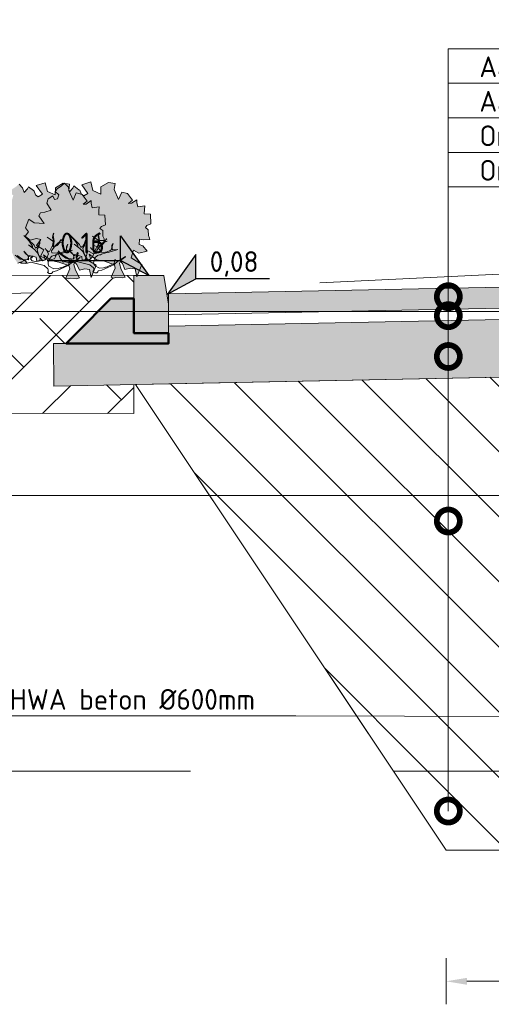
# Model space of a CAD drawing. Header units: metres. Extents: x 92403 to 95147, y 464428 to 465602.
# Tile 44 of 256: x 92435.1 to 92437.15, y 465043.12 to 465047.4. Entities that reach past the tile are written whole.
import ezdxf
from ezdxf import colors
from ezdxf.entities.mleader import LeaderData, LeaderLine
from ezdxf.enums import TextEntityAlignment as Align
from ezdxf.math import Vec2, Vec3

# ---------------------------------------------------------------- set-up
doc = ezdxf.new("R2010")
doc.units = ezdxf.units.M
for name, pattern in [('AL-NAP_LIJN', [15.25, 12, -1.5, 0.25, -1.5]), ('DASHED', [0.75, 0.5, -0.25]), ('XX-AFBREEK', [7, 4, -1, 1, -1])]:
    doc.linetypes.add(name, pattern=pattern)
doc.layers.get('0').update_dxf_attribs({"linetype": 'CONTINUOUS'})
doc.layers.get('Defpoints').update_dxf_attribs({"linetype": 'CONTINUOUS'})
for name, color, linetype, lineweight in [('B-WE-OG-HOOGTELIJN-G', 7, 'CONTINUOUS', 18), ('B-WE-VH-VERHARDING_FUNDERING-A-50', 252, 'CONTINUOUS', 18), ('N-WE-GR-GRAS-A', 62, 'CONTINUOUS', 18), ('N-WE-GW-GROND_ZAND_CUNETZAND-WERK-A-200', 7, 'CONTINUOUS', 18), ('N-WE-VH-VERHARDING_BETON_SCHRAAL-GD', 252, 'CONTINUOUS', 50), ('N-WE-VH-VERHARDING_FUNDERING-A-50', 252, 'CONTINUOUS', 18), ('X-XX-AL-AFBREEKLIJN-G', 7, 'XX-AFBREEK', 18), ('X-XX-AL-DETAIL1-M', 7, 'CONTINUOUS', 18), ('X-XX-AL-DETAIL1-T18', 7, 'CONTINUOUS', 18), ('X-XX-AL-DETAIL3-V', 253, 'CONTINUOUS', 18), ('X-XX-AL-HOOGTELABEL-S', 7, 'CONTINUOUS', 25), ('X-XX-AL-NAP-G', 7, 'AL-NAP_LIJN', 18), ('X-XX-AL-RMB - profiel', 7, 'CONTINUOUS', 9)]:
    doc.layers.add(name, color=color, linetype=linetype, lineweight=lineweight)
doc.layers.add('N-RO-GR-GROENSTROOK-A', color=7, linetype='CONTINUOUS', lineweight=0, true_color=0x5de817, transparency=0.7)
doc.layers.add('N-WE-VH-VERHARDING_STRAATBAKSTEEN-DIK-ELLEBOOG-A', color=7, linetype='CONTINUOUS', lineweight=25, true_color=0xe1bfb7)
doc.styles.add('NLCS-ISO', font='NLCS-ISO.ttf')
doc.styles.add('NLCS-ISO-M50-T18', font='NLCS-ISO.ttf', dxfattribs={"height": 0.09})
doc.dimstyles.new('NLCS-M50-T18-PIJL_L2_H1', dxfattribs={"dimscale": 0.05, "dimtxt": 2.5, "dimasz": 1.8, "dimexe": 2, "dimexo": 2, "dimgap": 0.7, "dimtad": 1, "dimzin": 0, "dimdsep": 46, "dimtxsty": 'NLCS-ISO-M50-T18', "dimcen": 2.5, "dimdle": 2, "dimclrd": 256, "dimclre": 256, "dimclrt": 10, "dimadec": 1, "dimazin": 0, "dimtfac": 1, "dimtdec": 3, "dimtofl": 0, "dimtmove": 0, "dimatfit": 3, "dimfxl": 2, "dimfxlon": 1, "dimtfillclr": 256, "dimtolj": 1, "dimtzin": 0, "dimlwd": -1, "dimlwe": -1, "dimarcsym": 0})
pattern_1 = [(135, (0, 0), (-0.14142135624, -0.14142135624), [])]

# ---------------------------------------------------------------- blocks, each defined once
blk = doc.blocks.new('SAL-HOOGTELABEL_02-SO')
for p, q in [((2.461, 3.435), (0, 0)), ((2.461, 1.312), (2.461, 3.435)), ((0, 0), (2.461, 1.312)), ((8.838, 1.312), (2.461, 1.312))]:
    blk.add_line(p, q)
blk.add_solid([(2.461, 3.435), (0, 0), (2.461, 1.312)])
at = {"style": 'NLCS-ISO'}
blk.add_attdef('...', text='', height=1.8, dxfattribs=at).set_placement((5.773, 2.615), align=Align.MIDDLE)
blk = doc.blocks.new('_DotSmall')
at = {"const_width": 0.5}
blk.add_lwpolyline([(-0.0625, 0, 1), (0.0625, 0, 1)], format="xyb", close=True, dxfattribs=at)
blk = doc.blocks.new('*D902')
at = {"layer": 'Defpoints', "color": 0, "transparency": 16777216}
for p in [(92439.4044, 465044.6797), (92436.9542, 465043.7897), (92439.4044, 465043.2193)]:
    blk.add_point(p, dxfattribs=at)
at = {"layer": 'X-XX-AL-DETAIL1-M', "transparency": 16777216}
for p, q in [((92436.9542, 465043.3193), (92436.9542, 465043.1193)), ((92439.4044, 465043.3193), (92439.4044, 465043.1193)), ((92437.0442, 465043.2193), (92439.3144, 465043.2193))]:
    blk.add_line(p, q, dxfattribs=at)
for points in [[(92437.0442, 465043.2343), (92437.0442, 465043.2043), (92436.9542, 465043.2193)], [(92439.3144, 465043.2343), (92439.3144, 465043.2043), (92439.4044, 465043.2193)]]:
    blk.add_solid(points, dxfattribs=at)
at = {"layer": 'X-XX-AL-DETAIL1-M', "color": 10, "transparency": 16777216, "insert": (92438.1793, 465043.2993), "char_height": 0.09, "attachment_point": 5, "style": 'NLCS-ISO-M50-T18'}
blk.add_mtext('\\A1;2.45', dxfattribs=at)

msp = doc.modelspace()

# ---------------------------------------------------------------- hatches: boundary and pattern name
at = {"layer": 'B-WE-VH-VERHARDING_FUNDERING-A-50'}
h = msp.add_hatch(dxfattribs=at)
h.set_pattern_fill('AVH-FUNDERING_GRANULAAT', color=256, scale=0.03, pattern_type=2)
h.set_pattern_definition([(0, (0.285, 0.192), (0, 0.3), [0, -0.3]), (0, (0.288, 0.087), (0, 0.3), [0, -0.3]), (0, (0.297, 0.249), (0, 0.3), [0, -0.3]), (338.1986, (0.141, 0.156), (0.900000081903, -0.29999997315), [0.0323109, -1.5832386]), (216.8699, (0.171, 0.144), (0.899999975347, 0.600000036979), [0.015, -1.485]), (130.6013, (0.159, 0.135), (1.5000001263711, -1.7999997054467), [0.0276585, -2.7382047]), (206.5651, (0.06, 0.099), (-0.299999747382, -0.30000039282), [0.0067083, -0.6641121]), (326.3099, (0.054, 0.096), (0.599999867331, -0.300000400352), [0.0108168, -1.0708488]), (108.4349, (0.063, 0.09), (-0.299999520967, 0.600000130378), [0.0094869, -0.9391965]), (225, (0.252, 0.069), (-5e-17, -0.30000009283), [0.0127278, -0.4115361]), (0, (0.243, 0.06), (0.3, 0.3), [0.018, -0.282]), (135, (0.261, 0.06), (-0.30000009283, 3e-17), [0.0127278, -0.4115361]), (251.5651, (0.216, 0.261), (0.299999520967, 0.600000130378), [0.0094869, -0.9391965]), (0, (0.213, 0.252), (0.3, 0.3), [0.015, -0.285]), (143.1301, (0.228, 0.252), (-0.899999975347, 0.600000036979), [0.015, -1.485]), (213.6901, (0.057, 0.264), (0.599999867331, 0.300000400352), [0.0108168, -1.0708488]), (341.5651, (0.048, 0.258), (-0.600000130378, 0.299999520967), [0.0189738, -0.9297096]), (126.8699, (0.066, 0.252), (0.600000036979, -0.899999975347), [0.015, -1.485]), (0, (0.144, 0.252), (0, 0.3), [0, -0.3]), (0, (0.063, 0.174), (0, 0.3), [0, -0.3]), (0, (0.147, 0.063), (0, 0.3), [0, -0.3]), (0, (0.228, 0.156), (0, 0.3), [0, -0.3]), (0, (0.141, 0.207), (0, 0.3), [0, -0.3]), (0, (0.075, 0.216), (0, 0.3), [0, -0.3]), (0, (0.102, 0.198), (0, 0.3), [0, -0.3]), (0, (0.09, 0.126), (0, 0.3), [0, -0.3]), (0, (0.018, 0.138), (0, 0.3), [0, -0.3]), (0, (0.021, 0.207), (0, 0.3), [0, -0.3]), (0, (0.012, 0.273), (0, 0.3), [0, -0.3]), (0, (0.105, 0.285), (0, 0.3), [0, -0.3]), (0, (0.171, 0.297), (0, 0.3), [0, -0.3]), (0, (0.276, 0.285), (0, 0.3), [0, -0.3]), (0, (0.204, 0.192), (0, 0.3), [0, -0.3]), (0, (0.174, 0.246), (0, 0.3), [0, -0.3]), (0, (0.198, 0.102), (0, 0.3), [0, -0.3]), (0, (0.108, 0.087), (0, 0.3), [0, -0.3]), (0, (0.198, 0.021), (0, 0.3), [0, -0.3]), (0, (0.099, 0.039), (0, 0.3), [0, -0.3]), (0, (0.003, 0.03), (0, 0.3), [0, -0.3]), (0, (0.039, 0.015), (0, 0.3), [0, -0.3]), (0, (0.042, 0.057), (0, 0.3), [0, -0.3]), (0, (0.243, 0.009), (0, 0.3), [0, -0.3]), (0, (0.279, 0.132), (0, 0.3), [0, -0.3]), (0, (0.264, 0.222), (0, 0.3), [0, -0.3]), (0, (0.126, 0.006), (0, 0.3), [0, -0.3])])
h.paths.add_polyline_path([(92446.246868, 465045.915373), (92446.246868, 465046.129679), (92444.459605, 465046.129679), (92441.247984, 465046.065449), (92438.498658, 465046.120428), (92435.748658, 465046.065428), (92435.748658, 465046.035479), (92435.749164, 465045.990479), (92435.553658, 465045.990479), (92435.303658, 465045.990479), (92435.24869, 465045.990479), (92435.251209, 465045.805429), (92438.498659, 465045.870378), (92441.247984, 465045.815399)])
h.paths.add_polyline_path([(92444.459605, 465046.129679), (92446.246868, 465046.129679), (92446.246868, 465046.165423)])
at = {"layer": 'N-RO-GR-GROENSTROOK-A', "transparency": 33554508}
h = msp.add_hatch(color=256, dxfattribs=at)
h.dxf.hatch_style = 1
h.paths.add_polyline_path([(92435.238199, 465046.350285), (92435.272777, 465046.343695), (92435.31626, 465046.328737), (92435.319756, 465046.314436), (92435.302627, 465046.2747), (92435.312562, 465046.270418), (92435.321508, 465046.273491), (92435.34983, 465046.271676), (92435.362454, 465046.275243), (92435.344894, 465046.308451), (92435.337761, 465046.333699), (92435.342043, 465046.343633), (92435.350879, 465046.333588), (92435.361689, 465046.308833), (92435.385346, 465046.31388), (92435.406312, 465046.311079), (92435.41284, 465046.27639), (92435.434818, 465046.330395), (92435.388306, 465046.358396), (92435.39868, 465046.3921), (92435.422832, 465046.379391), (92435.458332, 465046.387131), (92435.440044, 465046.410713), (92435.424214, 465046.416315), (92435.425183, 465046.439431), (92435.441754, 465046.437506), (92435.443097, 465046.43735), (92435.469254, 465046.437924), (92435.469102, 465046.444843), (92435.46409, 465046.455934), (92435.463277, 465046.480912), (92435.450636, 465046.489955), (92435.457262, 465046.498787), (92435.474646, 465046.506061), (92435.472527, 465046.548291), (92435.445687, 465046.549416), (92435.446474, 465046.568198), (92435.448322, 465046.584041), (92435.417387, 465046.580229), (92435.413638, 465046.599712), (92435.412933, 465046.611149), (92435.390661, 465046.596162), (92435.377617, 465046.595602), (92435.39526, 465046.60908), (92435.373134, 465046.637932), (92435.348197, 465046.644085), (92435.334348, 465046.612229), (92435.315687, 465046.655153), (92435.318999, 465046.681746), (92435.290783, 465046.686334), (92435.257494, 465046.666701), (92435.257217, 465046.635894), (92435.223187, 465046.651026), (92435.213258, 465046.688476), (92435.174704, 465046.676385), (92435.201007, 465046.638249), (92435.182809, 465046.627689), (92435.171181, 465046.63669), (92435.16558, 465046.652334), (92435.162296, 465046.654685), (92435.140153, 465046.671022), (92435.135889, 465046.662092), (92435.121526, 465046.646177), (92435.114957, 465046.66697), (92435.09973, 465046.682932), (92435.086741, 465046.671558), (92435.067962, 465046.659234), (92435.059361, 465046.647676), (92435.074798, 465046.632726), (92435.069504, 465046.615325), (92435.056195, 465046.612478), (92435.048396, 465046.628129), (92435.028414, 465046.615345), (92435.022538, 465046.59618), (92435.041217, 465046.565771), (92435.01395, 465046.556697), (92434.994564, 465046.554104), (92434.988252, 465046.540662), (92435.000706, 465046.523113), (92435.01089, 465046.507873), (92434.967048, 465046.510817), (92434.944879, 465046.52656), (92434.92978, 465046.489052), (92434.943268, 465046.471971), (92434.928255, 465046.452679), (92434.949699, 465046.435775), (92434.977886, 465046.442596), (92434.995998, 465046.439028), (92434.977781, 465046.411867), (92435.009982, 465046.393405), (92434.995166, 465046.366698), (92435.029272, 465046.349349), (92435.056203, 465046.354435), (92435.070127, 465046.384074), (92435.080871, 465046.357998), (92435.093803, 465046.339749), (92435.136694, 465046.354467), (92435.143052, 465046.373015), (92435.17467, 465046.36488), (92435.176778, 465046.346573), (92435.214101, 465046.353522), (92435.205869, 465046.37498), (92435.238207, 465046.350296)])
h = msp.add_hatch(color=256, dxfattribs=at)
h.dxf.hatch_style = 1
h.paths.add_polyline_path([(92435.435879, 465046.353809), (92435.470457, 465046.347219), (92435.513941, 465046.332261), (92435.517437, 465046.31796), (92435.500308, 465046.278224), (92435.510242, 465046.273942), (92435.519189, 465046.277014), (92435.54751, 465046.2752), (92435.560134, 465046.278767), (92435.542574, 465046.311975), (92435.535441, 465046.337223), (92435.539724, 465046.347157), (92435.548559, 465046.337112), (92435.559369, 465046.312357), (92435.583026, 465046.317404), (92435.603992, 465046.314603), (92435.61052, 465046.279914), (92435.632498, 465046.333919), (92435.585986, 465046.36192), (92435.596361, 465046.395624), (92435.620513, 465046.382915), (92435.656013, 465046.390655), (92435.637724, 465046.414237), (92435.621895, 465046.419838), (92435.622863, 465046.442954), (92435.639435, 465046.44103), (92435.640777, 465046.440874), (92435.666934, 465046.441448), (92435.666782, 465046.448367), (92435.661771, 465046.459458), (92435.660957, 465046.484436), (92435.648316, 465046.493479), (92435.654943, 465046.502311), (92435.672326, 465046.509585), (92435.670207, 465046.551815), (92435.643368, 465046.55294), (92435.644155, 465046.571722), (92435.646002, 465046.587565), (92435.615067, 465046.583753), (92435.611318, 465046.603236), (92435.610613, 465046.614673), (92435.588341, 465046.599686), (92435.575297, 465046.599126), (92435.592941, 465046.612604), (92435.570814, 465046.641456), (92435.545877, 465046.647609), (92435.532029, 465046.615753), (92435.513367, 465046.658677), (92435.51668, 465046.68527), (92435.488464, 465046.689858), (92435.455174, 465046.670225), (92435.454898, 465046.639418), (92435.420867, 465046.65455), (92435.410938, 465046.692), (92435.372384, 465046.679909), (92435.398687, 465046.641773), (92435.38049, 465046.631213), (92435.368861, 465046.640214), (92435.36326, 465046.655858), (92435.359976, 465046.658209), (92435.337833, 465046.674546), (92435.33357, 465046.665615), (92435.319206, 465046.649701), (92435.312637, 465046.670494), (92435.297411, 465046.686456), (92435.284421, 465046.675082), (92435.265642, 465046.662758), (92435.257041, 465046.6512), (92435.272479, 465046.63625), (92435.267184, 465046.618849), (92435.253875, 465046.616002), (92435.246076, 465046.631653), (92435.226094, 465046.618869), (92435.220218, 465046.599704), (92435.238897, 465046.569295), (92435.211631, 465046.560221), (92435.192245, 465046.557628), (92435.185932, 465046.544186), (92435.198386, 465046.526637), (92435.20857, 465046.511397), (92435.164728, 465046.514341), (92435.14256, 465046.530084), (92435.12746, 465046.492576), (92435.140948, 465046.475495), (92435.125936, 465046.456203), (92435.147379, 465046.439299), (92435.175566, 465046.44612), (92435.193679, 465046.442552), (92435.175462, 465046.415391), (92435.207662, 465046.396929), (92435.192846, 465046.370222), (92435.226953, 465046.352873), (92435.253883, 465046.357959), (92435.267808, 465046.387598), (92435.278552, 465046.361522), (92435.291484, 465046.343272), (92435.334375, 465046.357991), (92435.340732, 465046.376539), (92435.37235, 465046.368404), (92435.374458, 465046.350097), (92435.411781, 465046.357046), (92435.403549, 465046.378504), (92435.435887, 465046.35382)])
at = {"layer": 'N-WE-GW-GROND_ZAND_CUNETZAND-WERK-A-200'}
h = msp.add_hatch(dxfattribs=at)
h.set_pattern_fill('AGW-WERK_ONTGRAVEN', color=256, scale=0.04, pattern_type=2)
h.set_pattern_definition(pattern_1)
h.paths.add_polyline_path([(92436.725562, 465044.132679), (92435.605668, 465045.812519), (92438.498659, 465045.870378), (92440.175832, 465045.836839), (92439.404392, 465044.679679), (92438.935786, 465044.679679), (92438.553772, 465044.132679)])
h = msp.add_hatch(dxfattribs=at)
h.set_pattern_fill('AGW-WERK_ONTGRAVEN', color=3, scale=0.04, pattern_type=2)
h.set_pattern_definition(pattern_1)
h.paths.add_polyline_path([(92436.725562, 465044.132679), (92438.553772, 465044.132679), (92438.314228, 465043.789679), (92436.954228, 465043.789679)])
at = {"layer": 'N-WE-VH-VERHARDING_FUNDERING-A-50'}
h = msp.add_hatch(dxfattribs=at)
h.set_pattern_fill('TEELAARDE', color=36, scale=0.2)
h.set_pattern_definition([(45, (0, 0), (-0.14142135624, 0.14142135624), []), (135, (0, 0), (-0.42426406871, 0.14142135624), [0.5, -0.3])])
h.paths.add_polyline_path([(92435.597855, 465045.685479), (92435.597855, 465045.812362), (92435.251209, 465045.805429), (92435.24869, 465045.990479), (92435.303658, 465045.990479), (92435.348658, 465046.035479), (92435.442858, 465046.129679), (92432.948658, 465046.129679), (92432.948658, 465046.104279), (92432.948658, 465045.704422), (92433.684865, 465045.688042)])
h.paths.add_polyline_path([(92435.442858, 465046.129679), (92435.498658, 465046.185479), (92435.598658, 465046.185479), (92435.598658, 465046.285479), (92435.556555, 465046.285535), (92435.560134, 465046.278767), (92435.54751, 465046.2752), (92435.519189, 465046.277014), (92435.510242, 465046.273942), (92435.500308, 465046.278224), (92435.50349, 465046.285606), (92435.416638, 465046.285723), (92435.41284, 465046.27639), (92435.411082, 465046.28573), (92435.35687, 465046.285803), (92435.362454, 465046.275243), (92435.34983, 465046.271676), (92435.321508, 465046.273491), (92435.312562, 465046.270418), (92435.302627, 465046.2747), (92435.307442, 465046.285869), (92435.018624, 465046.286256), (92435.017479, 465046.283442), (92435.016949, 465046.286258), (92434.964961, 465046.286328), (92434.967093, 465046.282295), (92434.954469, 465046.278729), (92434.926148, 465046.280543), (92434.917201, 465046.27747), (92434.907267, 465046.281752), (92434.909271, 465046.286402), (92433.810329, 465046.287874), (92433.804991, 465046.285027), (92433.807033, 465046.287879), (92433.691824, 465046.288033), (92433.436006, 465046.293625), (92433.433716, 465046.287999), (92433.432644, 465046.293699), (92433.351337, 465046.295476), (92433.356223, 465046.286235), (92433.336808, 465046.28075), (92433.29325, 465046.28354), (92433.27949, 465046.278814), (92433.264212, 465046.2854), (92433.269328, 465046.297269), (92432.948658, 465046.304279), (92432.948658, 465046.129679)])
at = {"layer": 'N-WE-VH-VERHARDING_STRAATBAKSTEEN-DIK-ELLEBOOG-A', "lineweight": 0, "ltscale": 1}
h = msp.add_hatch(color=256, dxfattribs=at)
h.dxf.hatch_style = 1
h.paths.add_polyline_path([(92441.959021, 465046.129679), (92441.24809, 465046.129679), (92441.247984, 465046.115459)])
h.paths.add_polyline_path([(92441.24809, 465046.129679), (92440.536884, 465046.129679), (92441.247984, 465046.115459)])
h.paths.add_polyline_path([(92446.246868, 465046.305443), (92441.248658, 465046.205479), (92441.24809, 465046.129679), (92441.959021, 465046.129679), (92446.246868, 465046.215433)])
h.paths.add_polyline_path([(92441.248658, 465046.205479), (92438.498658, 465046.260479), (92435.748658, 465046.205479), (92435.748658, 465046.129679), (92436.460683, 465046.129679), (92438.498658, 465046.170438), (92440.536884, 465046.129679), (92441.24809, 465046.129679)])
at = {"layer": 'X-XX-AL-DETAIL3-V'}
h = msp.add_hatch(color=254, dxfattribs=at)
h.dxf.hatch_style = 1
h.paths.add_polyline_path([(92435.304658, 465045.990479), (92435.553658, 465045.990479), (92435.599658, 465046.035479), (92435.599658, 465046.185479), (92435.499658, 465046.185479)])
h = msp.add_hatch(color=254, dxfattribs=at)
h.dxf.hatch_style = 1
h.paths.add_polyline_path([(92435.648658, 465046.035479), (92435.598658, 465046.035479), (92435.553658, 465045.990479), (92435.748658, 465045.990479), (92435.748658, 465046.035479), (92435.748658, 465046.035479), (92435.611573, 465046.035479)])
h.paths.add_polyline_path([(92435.748658, 465046.035479), (92435.598658, 465046.035478), (92435.648658, 465046.035479), (92435.611573, 465046.035479)], flags=17)
at = {"layer": 'X-XX-AL-RMB - profiel', "true_color": 0x717384}
h = msp.add_hatch(color=8, dxfattribs=at)
h.dxf.hatch_style = 1
h.paths.add_polyline_path([(92435.748658, 465046.035479), (92435.598658, 465046.035479), (92435.598658, 465046.285479), (92435.728658, 465046.285479), (92435.748658, 465046.160479)])

# ---------------------------------------------------------------- linework, layer by layer
at = {"layer": 'B-WE-OG-HOOGTELIJN-G', "color": 1, "linetype": 'DASHED', "ltscale": 5, "flags": 128}
msp.add_lwpolyline([(92446.396868, 465046.303679), (92444.13407, 465046.234679), (92442.346382, 465046.197679), (92441.648268, 465046.139679), (92440.750946, 465046.209679), (92438.254964, 465046.277679), (92437.369228, 465046.299679), (92436.165698, 465046.242679), (92434.352996, 465046.185679), (92434.310806, 465046.279679), (92434.202894, 465046.290679), (92433.001266, 465046.332679), (92431.368658, 465046.332679)], dxfattribs=at)
at = {"layer": 'N-WE-GR-GRAS-A', "flags": 128}
msp.add_lwpolyline([(92432.948658, 465046.304279), (92433.691824, 465046.288033), (92435.598658, 465046.285479)], dxfattribs=at)
at = {"layer": 'N-WE-VH-VERHARDING_BETON_SCHRAAL-GD'}
msp.add_lwpolyline([(92435.598658, 465046.185479), (92435.498658, 465046.185479), (92435.348658, 465046.035479), (92435.303658, 465045.990479), (92435.553658, 465045.990479), (92435.553658, 465045.990479), (92435.749164, 465045.990479), (92435.748658, 465046.035479), (92435.598658, 465046.035479), (92435.598658, 465046.035479), (92435.598658, 465046.175479)], close=True, dxfattribs=at)
at = {"layer": 'N-WE-VH-VERHARDING_FUNDERING-A-50'}
msp.add_lwpolyline([(92440.175832, 465045.836839), (92439.404392, 465044.679679), (92438.935786, 465044.679679), (92438.314228, 465043.789679), (92436.954228, 465043.789679), (92435.605668, 465045.812519)], dxfattribs=at)
at = {"layer": 'N-WE-VH-VERHARDING_FUNDERING-A-50', "flags": 128}
for points in [[(92432.948658, 465045.704422), (92433.684865, 465045.688042), (92435.597855, 465045.685479), (92435.597855, 465045.812362)], [(92436.725562, 465044.132679), (92438.553772, 465044.132679), (92438.314228, 465043.789679), (92436.954228, 465043.789679), (92436.725562, 465044.132679)]]:
    msp.add_lwpolyline(points, dxfattribs=at)
at = {"layer": 'X-XX-AL-AFBREEKLIJN-G', "color": 251, "flags": 128}
msp.add_lwpolyline([(92447.843722, 465044.132679), (92431.368658, 465044.132679)], dxfattribs=at)
at = {"layer": 'X-XX-AL-NAP-G', "color": 142, "flags": 128}
for points in [[(92446.746868, 465046.129679), (92430.266985, 465046.129679)], [(92446.746868, 465045.329679), (92430.266985, 465045.329679)]]:
    msp.add_lwpolyline(points, dxfattribs=at)
at = {"layer": 'X-XX-AL-RMB - profiel'}
msp.add_line((92435.303658, 465045.990479), (92435.24869, 465045.990479), dxfattribs=at)
at = {"layer": 'X-XX-AL-RMB - profiel', "color": 251}
for points in [[(92435.093803, 465046.339749), (92435.136694, 465046.354467), (92435.143052, 465046.373015), (92435.17467, 465046.36488), (92435.176778, 465046.346573), (92435.214101, 465046.353522), (92435.205869, 465046.37498), (92435.238207, 465046.350296), (92435.238199, 465046.350285), (92435.272777, 465046.343695), (92435.31626, 465046.328737), (92435.319756, 465046.314436), (92435.302627, 465046.2747), (92435.312562, 465046.270418), (92435.321508, 465046.273491), (92435.34983, 465046.271676), (92435.362454, 465046.275243), (92435.344894, 465046.308451), (92435.337761, 465046.333699), (92435.342043, 465046.343633), (92435.350879, 465046.333588), (92435.361689, 465046.308833), (92435.385346, 465046.31388), (92435.406312, 465046.311079), (92435.41284, 465046.27639), (92435.434818, 465046.330395), (92435.388306, 465046.358396), (92435.39868, 465046.3921), (92435.422832, 465046.379391), (92435.458332, 465046.387131), (92435.440044, 465046.410713), (92435.424214, 465046.416315), (92435.425183, 465046.439431), (92435.441754, 465046.437506), (92435.443097, 465046.43735), (92435.469254, 465046.437924), (92435.469102, 465046.444843), (92435.46409, 465046.455934), (92435.463277, 465046.480912), (92435.450636, 465046.489955), (92435.457262, 465046.498787), (92435.474646, 465046.506061), (92435.472527, 465046.548291), (92435.445687, 465046.549416), (92435.446474, 465046.568198), (92435.448322, 465046.584041), (92435.417387, 465046.580229), (92435.413638, 465046.599712), (92435.412933, 465046.611149), (92435.390661, 465046.596162), (92435.377617, 465046.595602), (92435.39526, 465046.60908), (92435.373134, 465046.637932), (92435.348197, 465046.644085), (92435.334348, 465046.612229), (92435.315687, 465046.655153), (92435.318999, 465046.681746), (92435.290783, 465046.686334), (92435.257494, 465046.666701), (92435.257217, 465046.635894), (92435.223187, 465046.651026), (92435.213258, 465046.688476), (92435.174704, 465046.676385), (92435.201007, 465046.638249), (92435.182809, 465046.627689), (92435.171181, 465046.63669), (92435.16558, 465046.652334), (92435.162296, 465046.654685), (92435.140153, 465046.671022), (92435.135889, 465046.662092), (92435.121526, 465046.646177), (92435.114957, 465046.66697), (92435.09973, 465046.682932)], [(92435.420529, 465046.301541), (92435.423548, 465046.305497), (92435.424121, 465046.314448), (92435.422665, 465046.318691), (92435.406609, 465046.332511), (92435.34876, 465046.346934), (92435.33429, 465046.342329), (92435.329814, 465046.342616), (92435.323829, 465046.340925), (92435.306679, 465046.343061), (92435.301969, 465046.345092), (92435.319119, 465046.342956), (92435.327836, 465046.344126), (92435.331845, 465046.347326), (92435.311781, 465046.357946), (92435.302595, 465046.360263), (92435.280841, 465046.376868), (92435.269783, 465046.393135), (92435.289038, 465046.375306), (92435.31428, 465046.359169), (92435.337649, 465046.356981), (92435.339679, 465046.36169), (92435.335075, 465046.37616), (92435.318317, 465046.395211), (92435.323963, 465046.386207), (92435.340019, 465046.372386), (92435.350194, 465046.369314), (92435.358444, 465046.373972), (92435.354436, 465046.370771), (92435.354149, 465046.366295), (92435.349673, 465046.366582), (92435.347643, 465046.361872), (92435.355032, 465046.353101), (92435.368695, 465046.350497), (92435.38764, 465046.354815), (92435.389203, 465046.363012), (92435.37674, 465046.38974), (92435.364406, 465046.402285), (92435.338697, 465046.42191), (92435.355273, 465046.410822), (92435.355325, 465046.417041), (92435.341822, 465046.438304), (92435.322098, 465046.45962), (92435.318897, 465046.463628), (92435.338387, 465046.444056), (92435.362821, 465046.42071), (92435.36818, 465046.407229), (92435.37794, 465046.413864), (92435.387518, 465046.428463), (92435.387857, 465046.439158), (92435.384265, 465046.426251), (92435.38468, 465046.416544), (92435.376611, 465046.403923), (92435.377782, 465046.395205), (92435.383843, 465046.376494), (92435.397347, 465046.355231), (92435.401303, 465046.352211), (92435.410307, 465046.357858), (92435.418089, 465046.366002), (92435.425456, 465046.383854), (92435.41713, 465046.399599), (92435.413175, 465046.402618), (92435.410729, 465046.407615), (92435.413175, 465046.402618), (92435.425275, 465046.391817), (92435.429517, 465046.393274), (92435.442921, 465046.419036), (92435.445291, 465046.434442), (92435.442846, 465046.439439), (92435.419348, 465046.45581), (92435.448779, 465046.43491), (92435.442717, 465046.453622), (92435.446076, 465046.468273), (92435.448106, 465046.472983), (92435.445034, 465046.462808), (92435.4493, 465046.437642), (92435.446643, 465046.41776), (92435.444613, 465046.41305), (92435.455361, 465046.418931), (92435.481205, 465046.444587), (92435.480217, 465046.445342), (92435.471159, 465046.433476), (92435.476624, 465046.432435), (92435.482609, 465046.434126), (92435.473892, 465046.432956), (92435.462335, 465046.419867), (92435.450077, 465046.412009), (92435.438001, 465046.396188), (92435.439171, 465046.38747), (92435.466027, 465046.385749), (92435.482475, 465046.388844), (92435.495955, 465046.394204), (92435.499964, 465046.397404), (92435.508658, 465046.425197), (92435.502854, 465046.415542), (92435.503971, 465046.400605), (92435.507172, 465046.396597), (92435.529084, 465046.39865), (92435.48643, 465046.385825), (92435.475968, 465046.384421), (92435.457257, 465046.378359), (92435.453248, 465046.375159), (92435.448772, 465046.375446), (92435.440288, 465046.372532), (92435.429253, 465046.362175), (92435.424151, 465046.347291), (92435.423577, 465046.338338), (92435.42748, 465046.3291), (92435.448532, 465046.317725), (92435.466957, 465046.31931), (92435.475441, 465046.322224), (92435.479917, 465046.321937), (92435.513385, 465046.337079), (92435.513959, 465046.346032), (92435.517785, 465046.357196), (92435.517499, 465046.35272), (92435.520699, 465046.348711), (92435.531395, 465046.348372), (92435.542377, 465046.352509), (92435.562652, 465046.366768), (92435.561663, 465046.367523), (92435.543653, 465046.35623), (92435.530406, 465046.349127), (92435.511355, 465046.33237), (92435.459409, 465046.309422), (92435.443951, 465046.305572), (92435.44192, 465046.300862), (92435.437912, 465046.297662), (92435.428205, 465046.297246), (92435.420529, 465046.301541)], [(92435.091358, 465046.371782), (92435.116599, 465046.355645), (92435.139969, 465046.353457), (92435.141999, 465046.358166), (92435.137394, 465046.372636), (92435.120637, 465046.391687), (92435.126283, 465046.382683), (92435.142338, 465046.368862), (92435.152513, 465046.365791), (92435.160763, 465046.370448), (92435.156755, 465046.367247), (92435.156469, 465046.362771), (92435.151993, 465046.363058), (92435.149962, 465046.358348), (92435.157352, 465046.349577), (92435.171014, 465046.346973), (92435.18996, 465046.351291), (92435.191522, 465046.359488), (92435.17906, 465046.386216), (92435.166726, 465046.398761), (92435.141017, 465046.418386), (92435.157592, 465046.407298), (92435.157645, 465046.413518), (92435.144141, 465046.43478), (92435.124417, 465046.456096), (92435.121217, 465046.460104), (92435.140706, 465046.440532), (92435.16514, 465046.417186), (92435.1705, 465046.403705), (92435.180259, 465046.41034), (92435.189838, 465046.424939), (92435.190177, 465046.435634), (92435.186585, 465046.422727), (92435.187, 465046.41302), (92435.178931, 465046.400399), (92435.180102, 465046.391681), (92435.186163, 465046.37297), (92435.199667, 465046.351707), (92435.203623, 465046.348688), (92435.212627, 465046.354334), (92435.220409, 465046.362478), (92435.227776, 465046.38033), (92435.21945, 465046.396075), (92435.215494, 465046.399094), (92435.213049, 465046.404091), (92435.215494, 465046.399094), (92435.227594, 465046.388293), (92435.231836, 465046.38975), (92435.245241, 465046.415512), (92435.247611, 465046.430918), (92435.245165, 465046.435915), (92435.221668, 465046.452286), (92435.251098, 465046.431386), (92435.245037, 465046.450098), (92435.248396, 465046.464749), (92435.250426, 465046.469459), (92435.247354, 465046.459284), (92435.251619, 465046.434118), (92435.248963, 465046.414236), (92435.246932, 465046.409526), (92435.257681, 465046.415407), (92435.283525, 465046.441064), (92435.282536, 465046.441818), (92435.273479, 465046.429952), (92435.278944, 465046.428911), (92435.284929, 465046.430602), (92435.276211, 465046.429432), (92435.264655, 465046.416343), (92435.252397, 465046.408485), (92435.24032, 465046.392664), (92435.241491, 465046.383946), (92435.268347, 465046.382225), (92435.284794, 465046.38532), (92435.298275, 465046.39068), (92435.302283, 465046.39388), (92435.310978, 465046.421673), (92435.305174, 465046.412018), (92435.306291, 465046.397081), (92435.309492, 465046.393073), (92435.331404, 465046.395126), (92435.288749, 465046.382301), (92435.278288, 465046.380897), (92435.259576, 465046.374836), (92435.255568, 465046.371635), (92435.251092, 465046.371922), (92435.242608, 465046.369008), (92435.231573, 465046.358652), (92435.226471, 465046.343767), (92435.225897, 465046.334814), (92435.2298, 465046.325576), (92435.250852, 465046.314201), (92435.269277, 465046.315786), (92435.277761, 465046.3187), (92435.282237, 465046.318413), (92435.315705, 465046.333556), (92435.316279, 465046.342508), (92435.320105, 465046.353672), (92435.319818, 465046.349196), (92435.323019, 465046.345187), (92435.333715, 465046.344848), (92435.344697, 465046.348985), (92435.364971, 465046.363244), (92435.363982, 465046.363999), (92435.345973, 465046.352706), (92435.332726, 465046.345603), (92435.313675, 465046.328846), (92435.261729, 465046.305898), (92435.24627, 465046.302048), (92435.24424, 465046.297338), (92435.240232, 465046.294138), (92435.230525, 465046.293722), (92435.222848, 465046.298017)], [(92435.222848, 465046.298017), (92435.225868, 465046.301973), (92435.226441, 465046.310925), (92435.224984, 465046.315167), (92435.208929, 465046.328987), (92435.15108, 465046.34341), (92435.13661, 465046.338806), (92435.132134, 465046.339092), (92435.126149, 465046.337401), (92435.108999, 465046.339537), (92435.104289, 465046.341568), (92435.121438, 465046.339432), (92435.130156, 465046.340602), (92435.134164, 465046.343803), (92435.114101, 465046.354422), (92435.104915, 465046.356739), (92435.083161, 465046.373345)]]:
    msp.add_lwpolyline(points, dxfattribs=at)
msp.add_lwpolyline([(92435.435879, 465046.353809), (92435.470457, 465046.347219), (92435.513941, 465046.332261), (92435.517437, 465046.31796), (92435.500308, 465046.278224), (92435.510242, 465046.273942), (92435.519189, 465046.277014), (92435.54751, 465046.2752), (92435.560134, 465046.278767), (92435.542574, 465046.311975), (92435.535441, 465046.337223), (92435.539724, 465046.347157), (92435.548559, 465046.337112), (92435.559369, 465046.312357), (92435.583026, 465046.317404), (92435.603992, 465046.314603), (92435.61052, 465046.279914), (92435.632498, 465046.333919), (92435.585986, 465046.36192), (92435.596361, 465046.395624), (92435.620513, 465046.382915), (92435.656013, 465046.390655), (92435.637724, 465046.414237), (92435.621895, 465046.419838), (92435.622863, 465046.442954), (92435.639435, 465046.44103), (92435.640777, 465046.440874), (92435.666934, 465046.441448), (92435.666782, 465046.448367), (92435.661771, 465046.459458), (92435.660957, 465046.484436), (92435.648316, 465046.493479), (92435.654943, 465046.502311), (92435.672326, 465046.509585), (92435.670207, 465046.551815), (92435.643368, 465046.55294), (92435.644155, 465046.571722), (92435.646002, 465046.587565), (92435.615067, 465046.583753), (92435.611318, 465046.603236), (92435.610613, 465046.614673), (92435.588341, 465046.599686), (92435.575297, 465046.599126), (92435.592941, 465046.612604), (92435.570814, 465046.641456), (92435.545877, 465046.647609), (92435.532029, 465046.615753), (92435.513367, 465046.658677), (92435.51668, 465046.68527), (92435.488464, 465046.689858), (92435.455174, 465046.670225), (92435.454898, 465046.639418), (92435.420867, 465046.65455), (92435.410938, 465046.692), (92435.372384, 465046.679909), (92435.398687, 465046.641773), (92435.38049, 465046.631213), (92435.368861, 465046.640214), (92435.36326, 465046.655858), (92435.359976, 465046.658209), (92435.337833, 465046.674546), (92435.33357, 465046.665615), (92435.319206, 465046.649701), (92435.312637, 465046.670494), (92435.297411, 465046.686456), (92435.284421, 465046.675082), (92435.265642, 465046.662758), (92435.257041, 465046.6512), (92435.272479, 465046.63625), (92435.267184, 465046.618849), (92435.253875, 465046.616002), (92435.246076, 465046.631653), (92435.226094, 465046.618869), (92435.220218, 465046.599704), (92435.238897, 465046.569295), (92435.211631, 465046.560221), (92435.192245, 465046.557628), (92435.185932, 465046.544186), (92435.198386, 465046.526637), (92435.20857, 465046.511397), (92435.164728, 465046.514341), (92435.14256, 465046.530084), (92435.12746, 465046.492576), (92435.140948, 465046.475495), (92435.125936, 465046.456203), (92435.147379, 465046.439299), (92435.175566, 465046.44612), (92435.193679, 465046.442552), (92435.175462, 465046.415391), (92435.207662, 465046.396929), (92435.192846, 465046.370222), (92435.226953, 465046.352873), (92435.253883, 465046.357959), (92435.267808, 465046.387598), (92435.278552, 465046.361522), (92435.291484, 465046.343272), (92435.334375, 465046.357991), (92435.340732, 465046.376539), (92435.37235, 465046.368404), (92435.374458, 465046.350097), (92435.411781, 465046.357046), (92435.403549, 465046.378504), (92435.435887, 465046.35382)], close=True, dxfattribs=at)
at = {"layer": 'X-XX-AL-RMB - profiel', "flags": 128}
msp.add_lwpolyline([(92446.246868, 465046.305443), (92441.248658, 465046.205479), (92438.498658, 465046.260479), (92435.748658, 465046.205479), (92435.748658, 465046.115438), (92438.498658, 465046.170438), (92441.247984, 465046.115459), (92446.246868, 465046.215433)], close=True, dxfattribs=at)
at = {"layer": 'X-XX-AL-RMB - profiel'}
msp.add_lwpolyline([(92435.748658, 465046.035479), (92435.598658, 465046.035479), (92435.598658, 465046.285479), (92435.728658, 465046.285479), (92435.748658, 465046.160479)], close=True, dxfattribs=at)
at = {"layer": 'X-XX-AL-RMB - profiel', "flags": 128}
for points in [[(92435.748658, 465046.065428), (92438.498658, 465046.120428), (92441.247984, 465046.065449), (92446.246868, 465046.165423)], [(92435.24869, 465045.990479), (92435.251209, 465045.805429), (92438.498659, 465045.870378), (92441.247984, 465045.815399), (92446.246868, 465045.915373)], [(92436.725562, 465044.132679), (92435.605668, 465045.812519), (92438.498659, 465045.870378), (92440.175832, 465045.836839), (92439.404392, 465044.679679), (92438.935786, 465044.679679), (92438.553772, 465044.132679), (92436.725562, 465044.132679)]]:
    msp.add_lwpolyline(points, dxfattribs=at)

# ---------------------------------------------------------------- block references
at = {"layer": 'X-XX-AL-HOOGTELABEL-S'}
ref = msp.add_blockref('SAL-HOOGTELABEL_02-SO', (92435.663658, 465046.285479), dxfattribs=dict(at, xscale=-0.05000000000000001, yscale=0.05000000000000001, zscale=0.05000000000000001))
ref.add_attrib('...', '0,16', dxfattribs={"layer": '0', "height": 0.09, "style": 'NLCS-ISO'}).set_placement((92435.375021, 465046.416241), align=Align.MIDDLE)
at = {"layer": 'X-XX-AL-HOOGTELABEL-S', "xscale": 0.05000000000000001, "yscale": 0.05000000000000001, "zscale": 0.05000000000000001}
msp.add_blockref('SAL-HOOGTELABEL_02-SO', (92435.744991, 465046.205027), dxfattribs=at).add_auto_attribs({'...': '0,08'})

# ---------------------------------------------------------------- dimensions: what is measured, and where the dimension line sits
at = {"layer": 'X-XX-AL-DETAIL1-M'}
dim = msp.add_linear_dim(base=(92439.404392, 465043.219321), p1=(92436.954228, 465043.789679), p2=(92439.404392, 465044.679679), dimstyle='NLCS-M50-T18-PIJL_L2_H1', dxfattribs=at)
dim.commit()
dim.dimension.update_dxf_attribs({"geometry": '*D902', "text_midpoint": (92438.17931, 465043.299321)})

# ---------------------------------------------------------------- leaders
at = {"layer": 'X-XX-AL-DETAIL1-T18'}
ml = msp.add_multileader_mtext('Standard', dxfattribs=at)
ml.set_content('\\pxi-3,l4,t4;{\\C256;Aanbr. straatbaksteken dikformaat, keperverband, kleur rood}', color=10, style='NLCS-ISO-M50-T18')
ml.set_leader_properties(color=256, lineweight=-1)
ml.set_arrow_properties(name='DOTSMALL')
ml.build(insert=Vec2(0, 0))
ml.multileader.update_dxf_attribs({"text_left_attachment_type": 5, "text_right_attachment_type": 5, "dogleg_length": 0.09, "arrow_head_size": 0.2})
ctx = ml.context
ctx.base_point, ctx.char_height, ctx.arrow_head_size, ctx.landing_gap_size, ctx.plane_origin = Vec3(92437.053779, 465047.270627), 0.09, 0.2, 0.045, Vec3(92436.963779, 465046.458527)
ctx.left_attachment, ctx.right_attachment = 5, 5
notes = []
notes.append((ctx, [(0, (1, 1, 0), (92436.963779, 465047.270627), (1, 0), 0.09, [(0, [(92436.963779, 465046.193531)], 0, [])])]))
ctx.mtext.insert, ctx.mtext.flow_direction = Vec3(92437.098779, 465047.387627), 5
ml = msp.add_multileader_mtext('Standard', dxfattribs=at)
ml.set_content('{\\C256;Aanbr. straatlaag 5 cm }', color=10, style='NLCS-ISO-M50-T18')
ml.set_leader_properties(color=256, lineweight=-1)
ml.set_arrow_properties(name='DOTSMALL')
ml.build(insert=Vec2(0, 0))
ml.multileader.update_dxf_attribs({"text_left_attachment_type": 5, "text_right_attachment_type": 5, "dogleg_length": 0.09, "arrow_head_size": 0.2})
ctx = ml.context
ctx.base_point, ctx.char_height, ctx.arrow_head_size, ctx.landing_gap_size, ctx.plane_origin = Vec3(92437.053779, 465047.120627), 0.09, 0.2, 0.045, Vec3(92436.963779, 465046.308527)
ctx.left_attachment, ctx.right_attachment = 5, 5
notes.append((ctx, [(0, (1, 1, 0), (92436.963779, 465047.120627), (1, 0), 0.09, [(0, [(92436.963779, 465046.111051)], 0, [])])]))
ctx.mtext.insert, ctx.mtext.width, ctx.mtext.flow_direction = Vec3(92437.098779, 465047.237627), 4.0068021, 5
ml = msp.add_multileader_mtext('Standard', dxfattribs=at)
ml.set_content('{\\C256;Aanbr. fundering menggranulaat 25 cm}', color=10, style='NLCS-ISO-M50-T18')
ml.set_leader_properties(color=256, lineweight=-1)
ml.set_arrow_properties(name='DOTSMALL')
ml.build(insert=Vec2(0, 0))
ml.multileader.update_dxf_attribs({"text_left_attachment_type": 5, "text_right_attachment_type": 5, "dogleg_length": 0.09, "arrow_head_size": 0.2})
ctx = ml.context
ctx.base_point, ctx.char_height, ctx.arrow_head_size, ctx.landing_gap_size, ctx.plane_origin = Vec3(92437.053779, 465046.970627), 0.09, 0.2, 0.045, Vec3(92436.963779, 465046.158527)
ctx.left_attachment, ctx.right_attachment = 5, 5
notes.append((ctx, [(0, (1, 1, 0), (92436.963779, 465046.970627), (1, 0), 0.09, [(0, [(92436.963779, 465045.933745)], 0, [])])]))
ctx.mtext.insert, ctx.mtext.flow_direction = Vec3(92437.098779, 465047.087627), 5
ml = msp.add_multileader_mtext('Standard', dxfattribs=at)
ml.set_content('{\\C256;Ontgraven en aanvullen zand +/- 170 cm}', color=10, style='NLCS-ISO-M50-T18')
ml.set_leader_properties(color=256, lineweight=-1)
ml.set_arrow_properties(name='DOTSMALL')
ml.build(insert=Vec2(0, 0))
ml.multileader.update_dxf_attribs({"text_left_attachment_type": 5, "text_right_attachment_type": 5, "dogleg_length": 0.09, "arrow_head_size": 0.2})
ctx = ml.context
ctx.base_point, ctx.char_height, ctx.arrow_head_size, ctx.landing_gap_size, ctx.plane_origin = Vec3(92437.053779, 465046.820627), 0.09, 0.2, 0.045, Vec3(92436.963779, 465046.008527)
ctx.left_attachment, ctx.right_attachment = 5, 5
notes.append((ctx, [(0, (1, 1, 0), (92436.963779, 465046.820627), (1, 0), 0.09, [(0, [(92436.963779, 465045.218939)], 0, [])])]))
ctx.mtext.insert, ctx.mtext.flow_direction = Vec3(92437.098779, 465046.937627), 5
ml = msp.add_multileader_mtext('Standard', dxfattribs=at)
ml.set_content('{\\C256;Ontgraven klei en aanvullen zand +/- 35 cm}', color=10, style='NLCS-ISO-M50-T18')
ml.set_leader_properties(color=256, lineweight=-1)
ml.set_arrow_properties(name='DOTSMALL')
ml.build(insert=Vec2(0, 0))
ml.multileader.update_dxf_attribs({"text_left_attachment_type": 5, "text_right_attachment_type": 5, "dogleg_length": 0.09, "arrow_head_size": 0.2})
ctx = ml.context
ctx.base_point, ctx.char_height, ctx.arrow_head_size, ctx.landing_gap_size, ctx.plane_origin = Vec3(92437.053779, 465046.670627), 0.09, 0.2, 0.045, Vec3(92436.963779, 465045.858527)
ctx.left_attachment, ctx.right_attachment = 5, 5
notes.append((ctx, [(0, (1, 1, 0), (92436.963779, 465046.670627), (1, 0), 0.09, [(0, [(92436.963779, 465043.959035)], 0, [])])]))
ctx.mtext.insert, ctx.mtext.flow_direction = Vec3(92437.098779, 465046.787627), 5
ml = msp.add_multileader_mtext('Standard', dxfattribs=at)
ml.set_content('{\\C256;Aan te brengen riool HWA beton %%C600mm}', color=10, style='NLCS-ISO-M50-T18')
ml.set_leader_properties(color=256, lineweight=-1)
ml.set_arrow_properties(name='DOTSMALL')
ml.build(insert=Vec2(0, 0))
ml.multileader.update_dxf_attribs({"text_left_attachment_type": 5, "text_right_attachment_type": 5, "dogleg_length": 0.09, "arrow_head_size": 0.2})
ctx = ml.context
ctx.base_point, ctx.char_height, ctx.arrow_head_size, ctx.landing_gap_size, ctx.plane_origin = Vec3(92433.827256, 465044.372008), 0.09, 0.2, 0.045, Vec3(92437.496311, 465045.279906)
ctx.left_attachment, ctx.right_attachment = 5, 5
notes.append((ctx, [(0, (1, 1, 0), (92436.302256, 465044.372008), (-1, 0), 0.09, [(0, [(92437.634228, 465044.369679)], 0, [])])]))
ctx.mtext.insert, ctx.mtext.flow_direction = Vec3(92433.872256, 465044.489008), 5
for ctx, leaders in notes:
    for number, flags, end, landing, length, lines in leaders:
        leader = LeaderData()
        leader.index, (leader.has_last_leader_line, leader.has_dogleg_vector, leader.attachment_direction) = number, flags
        leader.last_leader_point, leader.dogleg_vector, leader.dogleg_length = Vec3(end), Vec3(landing), length
        for number, points, colour, breaks in lines:
            line = LeaderLine()
            line.index, line.vertices, line.color, line.breaks = number, Vec3.list(points), colors.encode_raw_color(colour), breaks
            leader.lines.append(line)
        ctx.leaders.append(leader)

doc.saveas('drawing.dxf')
